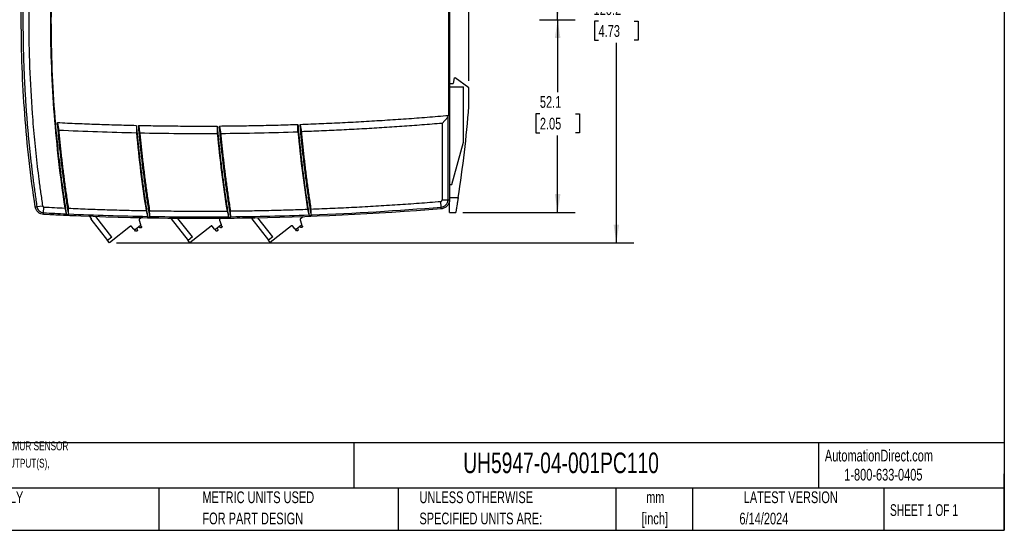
# Model space of a CAD drawing. Header units: millimetres. Extents: x 6 to 273, y 6 to 210.
# Tile 5 of 17: x 96 to 273, y 6 to 98. Entities that reach past the tile are written whole.
import ezdxf

# ---------------------------------------------------------------- set-up
doc = ezdxf.new("R2010")
doc.units = ezdxf.units.MM
doc.layers.add('DIMENSIONS', color=140, linetype='Continuous', lineweight=25)
doc.layers.add('TEXT', color=140, linetype='Continuous', lineweight=25)
doc.styles.add('SLDTEXTSTYLE0', font='TXT', dxfattribs={"width": 0.7})
doc.styles.add('SLDTEXTSTYLE1', font='TXT', dxfattribs={"width": 0.65})
doc.dimstyles.new('SLDDIMSTYLE0', dxfattribs={"dimtxt": 2.158008, "dimasz": 3.302, "dimexe": 0, "dimexo": 0.0625, "dimgap": 0.539502, "dimtad": 0, "dimtih": 1, "dimtoh": 1, "dimlfac": 1.5, "dimrnd": 1e-09, "dimzin": 12, "dimdsep": 46, "dimtxsty": 'SLDTEXTSTYLE0', "dimsah": 1, "dimcen": 0.09, "dimadec": 0, "dimazin": 3, "dimtfac": 1, "dimtofl": 0, "dimtmove": 0, "dimatfit": 3, "dimfxl": 0, "dimfrac": 2, "dimtolj": 1, "dimtzin": 12, "dimarcsym": 0})

# ---------------------------------------------------------------- blocks, each defined once
blk = doc.blocks.new('_D_3')
at = {"layer": 'DIMENSIONS'}
for p, q in [((189.28, 98.38), (195.7, 98.38)), ((192.52, 98.38), (192.52, 85.32)), ((189.32, 81.41), (188.59, 81.41)), ((188.59, 81.41), (188.59, 77.98)), ((195.73, 81.41), (196.46, 81.41)), ((196.46, 81.41), (196.46, 77.98)), ((188.59, 77.98), (189.32, 77.98)), ((192.52, 63.64), (192.52, 77.5)), ((196.46, 77.98), (195.73, 77.98)), ((175.42, 63.64), (195.7, 63.64))]:
    blk.add_line(p, q, dxfattribs=at)
for points in [[(192.52, 98.38), (192.02, 95.08), (193.03, 95.08)], [(192.52, 63.64), (193.03, 66.94), (192.02, 66.94)]]:
    blk.add_solid(points, dxfattribs=at)
at = {"layer": 'DIMENSIONS', "char_height": 2.117, "attachment_point": 1, "style": 'SLDTEXTSTYLE0'}
for s, insert in [('52.1', (189.32, 84.62)), ('2.05', (189.32, 80.71))]:
    blk.add_mtext(s, dxfattribs=dict(at, insert=insert))
blk = doc.blocks.new('_D_4')
at = {"layer": 'DIMENSIONS'}
for p, q in [((174.07, 132.03), (195.7, 132.03)), ((192.52, 132.03), (192.52, 120.07)), ((189.32, 116.16), (188.59, 116.16)), ((188.59, 116.16), (188.59, 112.73)), ((195.73, 116.16), (196.46, 116.16)), ((196.46, 116.16), (196.46, 112.73)), ((188.59, 112.73), (189.32, 112.73)), ((192.52, 98.38), (192.52, 112.24)), ((196.46, 112.73), (195.73, 112.73)), ((189.28, 98.38), (195.7, 98.38))]:
    blk.add_line(p, q, dxfattribs=at)
for points in [[(192.52, 132.03), (192.02, 128.73), (193.03, 128.73)], [(192.52, 98.38), (193.03, 101.69), (192.02, 101.69)]]:
    blk.add_solid(points, dxfattribs=at)
at = {"layer": 'DIMENSIONS', "char_height": 2.117, "attachment_point": 1, "style": 'SLDTEXTSTYLE0'}
for s, insert in [('50.5', (189.32, 119.37)), ('1.99', (189.32, 115.45))]:
    blk.add_mtext(s, dxfattribs=dict(at, insert=insert))
blk = doc.blocks.new('_D_5')
at = {"layer": 'DIMENSIONS'}
for p, q in [((95.82, 99.65), (95.82, 161.12)), ((176.52, 87.34), (176.52, 161.12)), ((95.82, 157.95), (130.15, 157.95)), ((133.07, 157.95), (132.35, 157.95)), ((132.35, 157.95), (132.35, 154.52)), ((139.48, 157.95), (140.21, 157.95)), ((140.21, 157.95), (140.21, 154.52)), ((176.52, 157.95), (142.41, 157.95)), ((132.35, 154.52), (133.07, 154.52)), ((140.21, 154.52), (139.48, 154.52))]:
    blk.add_line(p, q, dxfattribs=at)
for points in [[(95.82, 157.95), (99.13, 157.44), (99.13, 158.45)], [(176.52, 157.95), (173.22, 158.45), (173.22, 157.44)]]:
    blk.add_solid(points, dxfattribs=at)
at = {"layer": 'DIMENSIONS', "char_height": 2.117, "attachment_point": 1, "style": 'SLDTEXTSTYLE0'}
for s, insert in [('121.1', (132.17, 161.16)), ('4.77', (133.07, 157.24))]:
    blk.add_mtext(s, dxfattribs=dict(at, insert=insert))
blk = doc.blocks.new('_D_7')
at = {"layer": 'DIMENSIONS'}
for p, q in [((112.97, 138.28), (206.28, 138.28)), ((203.11, 138.28), (203.11, 102.03)), ((199.9, 98.12), (199.18, 98.12)), ((199.18, 98.12), (199.18, 94.69)), ((206.31, 98.12), (207.04, 98.12)), ((207.04, 98.12), (207.04, 94.69)), ((199.18, 94.69), (199.9, 94.69)), ((203.11, 58.16), (203.11, 94.2)), ((207.04, 94.69), (206.31, 94.69)), ((112.97, 58.16), (206.28, 58.16))]:
    blk.add_line(p, q, dxfattribs=at)
for points in [[(203.11, 138.28), (202.6, 134.98), (203.61, 134.98)], [(203.11, 58.16), (203.61, 61.46), (202.6, 61.46)]]:
    blk.add_solid(points, dxfattribs=at)
at = {"layer": 'DIMENSIONS', "char_height": 2.117, "attachment_point": 1, "style": 'SLDTEXTSTYLE0'}
for s, insert in [('120.2', (199, 101.33)), ('4.73', (199.9, 97.41))]:
    blk.add_mtext(s, dxfattribs=dict(at, insert=insert))

msp = doc.modelspace()

# ---------------------------------------------------------------- linework, layer by layer
for p, q in [((172.8322, 109.8845), (172.8322, 81.1349)), ((173.0246, 109.8845), (173.0246, 65.897)), ((173.8579, 87.8841), (173.6579, 86.8841)), ((173.8579, 87.8841), (174.0328, 87.8841)), ((176.5246, 86.0738), (174.0328, 87.8841)), ((173.0246, 86.8841), (173.6579, 86.8841)), ((173.0246, 86.2845), (175.5689, 86.2845)), ((175.5689, 76.2845), (175.5689, 86.2845)), ((176.5246, 82.7404), (176.5246, 86.0738)), ((172.7231, 80.8243), (171.6854, 79.6994)), ((172.7231, 80.8243), (172.7231, 65.897)), ((171.6854, 79.6994), (171.6854, 65.897)), ((173.439, 68.6845), (175.5689, 76.2845)), ((173.0246, 68.6845), (173.439, 68.6845)), ((171.6854, 65.897), (172.7231, 65.897)), ((173.0246, 66.3155), (174.5888, 66.3155)), ((98.633, 64.692), (99.6592, 64.845)), ((99.8552, 63.5864), (99.91, 64.6182)), ((171.5235, 64.6015), (171.4393, 65.6312)), ((103.9682, 63.2772), (104.3779, 63.2589)), ((105.7105, 63.0433), (105.7377, 63.0086)), ((108.5027, 62.5525), (108.1985, 62.9402)), ((108.3488, 62.4318), (111.3737, 58.5769)), ((112.1604, 59.1942), (109.2554, 62.8964)), ((117.0684, 62.2207), (117.3266, 61.4458)), ((117.4696, 62.6824), (117.1397, 62.4234)), ((118.5858, 62.6609), (118.612, 62.6275)), ((118.6145, 62.8193), (119.0226, 62.8123)), ((122.8581, 62.4623), (125.883, 58.6074)), ((126.6697, 59.2247), (124.0504, 62.5628)), ((131.5777, 62.2512), (131.8359, 61.4763)), ((131.8178, 62.5864), (131.649, 62.4539)), ((133.1964, 62.76), (133.6028, 62.7641)), ((137.3674, 62.4928), (140.3923, 58.6379)), ((141.179, 59.2552), (138.5004, 62.6688)), ((146.087, 62.2817), (146.3452, 61.5068)), ((146.6561, 62.875), (146.1583, 62.4844)), ((147.7146, 63.0939), (148.1191, 63.1088)), ((173.0246, 63.6425), (174.1527, 63.6425)), ((115.5316, 61.1616), (111.7029, 58.1573)), ((116.1303, 60.6145), (115.7188, 61.139)), ((116.4454, 60.294), (116.249, 60.5443)), ((117.2552, 61.243), (116.4111, 60.5807)), ((116.6297, 60.7522), (116.7402, 60.5218)), ((117.203, 60.885), (117.0055, 61.0471)), ((117.4944, 61.1171), (117.3212, 61.3378)), ((117.4718, 60.9299), (117.4116, 60.8827)), ((130.0409, 61.1921), (126.2122, 58.1878)), ((130.6396, 60.645), (130.2281, 61.1695)), ((130.9547, 60.3245), (130.7583, 60.5747)), ((131.7645, 61.2735), (130.9204, 60.6112)), ((131.139, 60.7827), (131.2495, 60.5523)), ((131.7123, 60.9155), (131.5148, 61.0776)), ((132.0037, 61.1476), (131.8305, 61.3683)), ((131.9811, 60.9604), (131.9209, 60.9132)), ((144.5502, 61.2226), (140.7215, 58.2183)), ((145.1489, 60.6755), (144.7374, 61.2)), ((145.464, 60.355), (145.2676, 60.6052)), ((146.2738, 61.304), (145.4297, 60.6417)), ((145.6483, 60.8132), (145.7588, 60.5828)), ((145.7114, 60.3796), (145.6512, 60.3324)), ((146.2216, 60.946), (146.0241, 61.1081)), ((146.513, 61.1781), (146.3398, 61.3988)), ((146.4904, 60.9909), (146.4302, 60.9437)), ((112.1604, 59.1942), (111.3737, 58.5769)), ((116.6928, 60.3186), (116.6326, 60.2714)), ((126.6697, 59.2247), (125.883, 58.6074)), ((126.2122, 58.1878), (125.883, 58.6074)), ((131.2021, 60.3491), (131.1419, 60.3019)), ((141.179, 59.2552), (140.3923, 58.6379)), ((140.7215, 58.2183), (140.3923, 58.6379)), ((111.7029, 58.1573), (111.3737, 58.5769))]:
    msp.add_line(p, q)
msp.add_arc((-39.464, 99.8687), 216.6667, 351.091292, 355.465851)
for points, knots in [([(103.9682, 133.1584), (103.9027, 132.7463), (103.7717, 131.9222), (103.5843, 130.6848), (103.4033, 129.4466), (103.2296, 128.2076), (103.0628, 126.9677), (102.9031, 125.7269), (102.7505, 124.4853), (102.605, 123.2429), (102.4665, 121.9996), (102.335, 120.7555), (102.2106, 119.5106), (102.0933, 118.2648), (101.983, 117.0181), (101.6726, 113.2682), (101.2974, 107.0035), (101.1225, 98.2179), (101.2974, 89.4322), (101.6913, 82.8552), (102.0626, 78.4824), (102.2695, 76.3024), (102.498, 74.125), (102.7481, 71.9501), (103.0197, 69.7778), (103.3134, 67.6081), (103.6271, 65.4408), (103.8545, 63.9985), (103.9682, 63.2772)], [0, 0, 0, 0, 0.01783793, 0.03567235, 0.05350386, 0.07133301, 0.08916039, 0.10698657, 0.12481213, 0.14263763, 0.16046366, 0.17829079, 0.19611959, 0.21395064, 0.23178451, 0.24962178, 0.37480933, 0.50000034, 0.62518617, 0.7503789, 0.78159065, 0.81279363, 0.84399093, 0.87518562, 0.9063808, 0.93757953, 0.96878491, 1, 1, 1, 1]), ([(98.3349, 64.6475), (97.5026, 70.1808), (96.8741, 75.7602), (96.035, 86.9657), (95.8243, 92.5917), (95.8243, 103.8439), (96.035, 109.4699), (96.8741, 120.6754), (97.5026, 126.2548), (98.3349, 131.7881)], [0, 0, 0, 0, 0.25, 0.25, 0.5, 0.5, 0.75, 0.75, 1, 1, 1, 1]), ([(98.633, 131.7436), (98.5761, 131.3611), (98.4621, 130.596), (98.2988, 129.4472), (98.1409, 128.2977), (97.989, 127.1473), (97.8431, 125.9962), (97.703, 124.8443), (97.5689, 123.6917), (97.4408, 122.5385), (97.3185, 121.3846), (97.2023, 120.23), (97.0919, 119.0749), (96.9875, 117.9192), (96.8891, 116.763), (96.7966, 115.6063), (96.7101, 114.4492), (96.6295, 113.2916), (96.5549, 112.1336), (96.4862, 110.9752), (96.4235, 109.8165), (96.3668, 108.6575), (96.316, 107.4982), (96.2713, 106.3387), (96.2324, 105.1789), (96.1996, 104.019), (96.1727, 102.8589), (96.1518, 101.6987), (96.1369, 100.5383), (96.1279, 99.378), (96.1249, 98.2176), (96.1279, 97.0572), (96.1369, 95.8968), (96.1518, 94.7365), (96.1727, 93.5763), (96.1996, 92.4162), (96.2324, 91.2562), (96.2713, 90.0965), (96.3161, 88.9369), (96.3668, 87.7777), (96.4235, 86.6187), (96.4862, 85.46), (96.5549, 84.3016), (96.6295, 83.1436), (96.7101, 81.9861), (96.7966, 80.8289), (96.8891, 79.6722), (96.9876, 78.5161), (97.0919, 77.3604), (97.2023, 76.2053), (97.3186, 75.0508), (97.4408, 73.8969), (97.569, 72.7437), (97.7031, 71.5911), (97.8431, 70.4393), (97.989, 69.2882), (98.1409, 68.1378), (98.2988, 66.9883), (98.4622, 65.8396), (98.5761, 65.0745), (98.633, 64.692)], [0, 0, 0, 0, 0.01724061, 0.03448132, 0.05172212, 0.06896302, 0.086204, 0.10344506, 0.1206862, 0.13792742, 0.1551687, 0.17241006, 0.18965148, 0.20689296, 0.22413449, 0.24137608, 0.25861771, 0.27585939, 0.29310111, 0.31034287, 0.32758466, 0.34482648, 0.36206832, 0.37931019, 0.39655208, 0.41379398, 0.43103589, 0.4482778, 0.46551972, 0.48276164, 0.50000356, 0.51724546, 0.53448736, 0.55172923, 0.56897109, 0.58621293, 0.60345473, 0.62069651, 0.63793825, 0.65517995, 0.67242161, 0.68966322, 0.70690478, 0.72414629, 0.74138774, 0.75862913, 0.77587046, 0.79311171, 0.81035289, 0.827594, 0.84483502, 0.86207597, 0.87931682, 0.89655758, 0.91379824, 0.93103881, 0.94827927, 0.96551963, 0.98275987, 1, 1, 1, 1]), ([(99.6592, 131.5906), (99.6006, 131.1966), (99.4833, 130.4086), (99.3154, 129.2255), (99.1533, 128.0417), (98.9977, 126.8572), (98.8483, 125.672), (98.7053, 124.4862), (98.5686, 123.2996), (98.4383, 122.1122), (98.3142, 120.9242), (98.1965, 119.7355), (98.0851, 118.5461), (97.9801, 117.3559), (97.8813, 116.1651), (97.6036, 112.5841), (97.2678, 106.6034), (97.1112, 98.2179), (97.2678, 89.8323), (97.6259, 83.4539), (97.9769, 79.0797), (98.1933, 76.7), (98.4351, 74.3232), (98.7021, 71.9492), (98.9948, 69.578), (99.311, 67.2094), (99.5431, 65.6332), (99.6592, 64.845)], [0, 0, 0, 0, 0.0178402, 0.03567734, 0.05351191, 0.07134442, 0.08917538, 0.10700529, 0.12483466, 0.14266399, 0.1604938, 0.17832458, 0.19615684, 0.21399109, 0.23182784, 0.24966758, 0.37483204, 0.50000044, 0.6251634, 0.7503333, 0.78600833, 0.82167383, 0.85733385, 0.89299243, 0.92865361, 0.96432146, 1, 1, 1, 1]), ([(103.6841, 132.0026), (102.8213, 126.4377), (102.1694, 120.8237), (101.2989, 109.5457), (101.0803, 103.8818), (101.0803, 92.5538), (101.2989, 86.8899), (102.1694, 75.6119), (102.8213, 69.9979), (103.6841, 64.433)], [0, 0, 0, 0, 0.25, 0.25, 0.5, 0.5, 0.75, 0.75, 1, 1, 1, 1]), ([(146.0953, 79.522), (146.7329, 79.5447), (148.0079, 79.5901), (149.92, 79.6672), (151.8317, 79.7507), (153.743, 79.8414), (155.6539, 79.9391), (157.5643, 80.0438), (159.4743, 80.1555), (161.3839, 80.2742), (163.293, 80.3999), (165.2017, 80.5327), (167.11, 80.6724), (169.0179, 80.8193), (170.9254, 80.9727), (172.1966, 81.0808), (172.8322, 81.1349)], [0, 0, 0, 0, 0.07144198, 0.14287805, 0.21430917, 0.28573629, 0.35716039, 0.42858242, 0.50000336, 0.57142416, 0.64284578, 0.71426919, 0.78569536, 0.85712524, 0.9285598, 1, 1, 1, 1]), ([(172.7231, 80.8243), (172.7287, 80.8313), (172.7413, 80.847), (172.7567, 80.8768), (172.7724, 80.9137), (172.7878, 80.9582), (172.8031, 81.0103), (172.8182, 81.07), (172.8274, 81.1125), (172.8322, 81.1349)], [0, 0, 0, 0, 0.08107526, 0.181187, 0.30172103, 0.44346539, 0.60690154, 0.79234202, 1, 1, 1, 1]), ([(102.3509, 79.8471), (102.3867, 79.6228), (102.4582, 79.1741), (102.5319, 78.7257), (102.5687, 78.5014)], [0, 0, 0, 0, 0.49969227, 1, 1, 1, 1]), ([(102.3509, 79.8471), (102.9428, 79.8184), (104.1266, 79.761), (105.9026, 79.6826), (107.6789, 79.6099), (109.4553, 79.5433), (111.2319, 79.4827), (113.0088, 79.4283), (114.7859, 79.3796), (115.9708, 79.3522), (116.5632, 79.3385)], [0, 0, 0, 0, 0.12500463, 0.25000502, 0.37500264, 0.49999894, 0.62499537, 0.74999339, 0.87499445, 1, 1, 1, 1]), ([(104.3779, 63.2589), (104.3153, 63.6521), (104.19, 64.4385), (104.0102, 65.6191), (103.8363, 66.8005), (103.6691, 67.9826), (103.5082, 69.1656), (103.3537, 70.3493), (103.2057, 71.5338), (103.0642, 72.719), (102.929, 73.9051), (102.8003, 75.0919), (102.678, 76.2795), (102.5623, 77.4679), (102.4525, 78.6571), (102.3848, 79.4504), (102.3509, 79.8471)], [0, 0, 0, 0, 0.071458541, 0.142904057, 0.21433865, 0.285764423, 0.357183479, 0.428597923, 0.50000986, 0.571421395, 0.642834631, 0.714251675, 0.78567463, 0.857105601, 0.92854669, 1, 1, 1, 1]), ([(102.5687, 78.5014), (102.6047, 78.1084), (102.6767, 77.3224), (102.7927, 76.1443), (102.9146, 74.9669), (103.0429, 73.7903), (103.1775, 72.6145), (103.3185, 71.4394), (103.4658, 70.2651), (103.6194, 69.0916), (103.7793, 67.9188), (103.9457, 66.7469), (104.1179, 65.5756), (104.2381, 64.7955), (104.2981, 64.4054)], [0, 0, 0, 0, 0.0833529, 0.16669419, 0.25002629, 0.33335161, 0.41667257, 0.49999158, 0.58331106, 0.66663343, 0.74996109, 0.83329646, 0.91664196, 1, 1, 1, 1]), ([(116.5632, 79.3385), (116.5978, 78.9434), (116.667, 78.1534), (116.7788, 76.9692), (116.8966, 75.7857), (117.0208, 74.603), (117.1514, 73.4211), (117.2884, 72.2399), (117.4317, 71.0596), (117.5814, 69.88), (117.7375, 68.7012), (117.8999, 67.5232), (118.0687, 66.346), (118.244, 65.1696), (118.4252, 63.9939), (118.5514, 63.2109), (118.6145, 62.8193)], [0, 0, 0, 0, 0.07145297, 0.14289387, 0.21432478, 0.28574776, 0.35716492, 0.42857832, 0.49999004, 0.57140217, 0.64281679, 0.71423598, 0.78566181, 0.85709638, 0.92854175, 1, 1, 1, 1]), ([(119.0226, 62.8123), (118.9594, 63.2038), (118.833, 63.9867), (118.6514, 65.1623), (118.4758, 66.3386), (118.3067, 67.5156), (118.1439, 68.6935), (117.9875, 69.8722), (117.8375, 71.0516), (117.6939, 72.2318), (117.5566, 73.4128), (117.4258, 74.5946), (117.3013, 75.7772), (117.1833, 76.9606), (117.0712, 78.1447), (117.0019, 78.9347), (116.9672, 79.3297)], [0, 0, 0, 0, 0.07145836, 0.14290379, 0.21433837, 0.2857642, 0.35718335, 0.42859792, 0.50001, 0.57142166, 0.64283501, 0.71425212, 0.78567509, 0.857106, 0.92854694, 1, 1, 1, 1]), ([(116.9672, 79.3297), (117.0034, 79.1067), (117.0758, 78.6605), (117.1503, 78.2145), (117.1875, 77.9914)], [0, 0, 0, 0, 0.49968848, 1, 1, 1, 1]), ([(116.9672, 79.3297), (117.5579, 79.3177), (118.7393, 79.2936), (120.5115, 79.2652), (122.2838, 79.2423), (124.0561, 79.2256), (125.8285, 79.2149), (127.6009, 79.2103), (129.3733, 79.2113), (130.5549, 79.217), (131.1458, 79.2199)], [0, 0, 0, 0, 0.12500496, 0.25000561, 0.3750034, 0.49999977, 0.62499617, 0.74999404, 0.87499484, 1, 1, 1, 1]), ([(131.1458, 79.2199), (131.1804, 78.8263), (131.2498, 78.0391), (131.3618, 76.8591), (131.4797, 75.6798), (131.6041, 74.5014), (131.7348, 73.3237), (131.8718, 72.1468), (132.0151, 70.9707), (132.1647, 69.7954), (132.3207, 68.6208), (132.483, 67.4471), (132.6516, 66.2741), (132.8266, 65.1019), (133.0075, 63.9304), (133.1335, 63.1502), (133.1964, 62.76)], [0, 0, 0, 0, 0.07145278, 0.14289358, 0.21432445, 0.28574747, 0.3571647, 0.4285782, 0.49999005, 0.57140229, 0.64281702, 0.71423628, 0.78566214, 0.85709667, 0.92854194, 1, 1, 1, 1]), ([(131.5488, 79.2224), (132.1383, 79.2269), (133.3173, 79.2359), (135.0856, 79.257), (136.8539, 79.2836), (138.622, 79.3164), (140.3901, 79.3551), (142.1579, 79.3999), (143.9257, 79.4503), (145.1041, 79.4889), (145.6933, 79.5083)], [0, 0, 0, 0, 0.1250053, 0.25000621, 0.37500416, 0.5000006, 0.62499696, 0.74999469, 0.87499522, 1, 1, 1, 1]), ([(131.5488, 79.2224), (131.585, 79.0005), (131.6574, 78.5564), (131.7319, 78.1126), (131.7691, 77.8906)], [0, 0, 0, 0, 0.49968507, 1, 1, 1, 1]), ([(133.6028, 62.7641), (133.5397, 63.1541), (133.4136, 63.9343), (133.2324, 65.1056), (133.057, 66.2777), (132.8882, 67.4506), (132.7256, 68.6242), (132.5694, 69.7987), (132.4195, 70.9739), (132.276, 72.1499), (132.1387, 73.3267), (132.0079, 74.5043), (131.8833, 75.6826), (131.7652, 76.8618), (131.653, 78.0417), (131.5835, 78.8288), (131.5488, 79.2224)], [0, 0, 0, 0, 0.07145816, 0.14290349, 0.21433804, 0.2857639, 0.35718312, 0.4285978, 0.50000999, 0.57142177, 0.64283522, 0.71425241, 0.78567541, 0.85710629, 0.92854713, 1, 1, 1, 1]), ([(145.7102, 78.1747), (145.7068, 78.3971), (145.7002, 78.8416), (145.6956, 79.2862), (145.6933, 79.5083)], [0, 0, 0, 0, 0.50032215, 1, 1, 1, 1]), ([(145.6933, 79.5083), (145.7274, 79.1157), (145.7955, 78.3308), (145.9056, 77.1541), (146.0216, 75.9782), (146.144, 74.803), (146.2726, 73.6286), (146.4076, 72.455), (146.5488, 71.2822), (146.6963, 70.1101), (146.8501, 68.9388), (147.0103, 67.7682), (147.1766, 66.5984), (147.3494, 65.4294), (147.528, 64.2611), (147.6524, 63.483), (147.7146, 63.0939)], [0, 0, 0, 0, 0.071452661, 0.142893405, 0.214324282, 0.285747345, 0.357164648, 0.428578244, 0.499990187, 0.57140253, 0.642817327, 0.714236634, 0.785662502, 0.857096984, 0.928542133, 1, 1, 1, 1]), ([(146.0953, 79.522), (146.1311, 79.301), (146.2028, 78.8586), (146.2765, 78.4166), (146.3134, 78.1954)], [0, 0, 0, 0, 0.49968187, 1, 1, 1, 1]), ([(148.1191, 63.1088), (148.0568, 63.4979), (147.9322, 64.2759), (147.7534, 65.4441), (147.5804, 66.613), (147.4138, 67.7827), (147.2535, 68.9532), (147.0995, 70.1244), (146.9518, 71.2964), (146.8104, 72.4692), (146.6753, 73.6427), (146.5465, 74.8171), (146.424, 75.9921), (146.3078, 77.168), (146.1976, 78.3446), (146.1294, 79.1295), (146.0953, 79.522)], [0, 0, 0, 0, 0.071457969, 0.142903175, 0.214337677, 0.285763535, 0.357182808, 0.428597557, 0.500009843, 0.571421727, 0.64283527, 0.714252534, 0.785675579, 0.857106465, 0.928547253, 1, 1, 1, 1]), ([(171.6854, 79.6994), (171.0822, 79.6495), (169.8757, 79.5497), (168.0655, 79.4079), (166.2549, 79.2721), (164.4439, 79.1426), (162.6325, 79.0195), (160.8208, 78.9026), (159.0087, 78.792), (157.1962, 78.6877), (155.3833, 78.5898), (153.5701, 78.4981), (151.7565, 78.4127), (149.9425, 78.3337), (148.1281, 78.2606), (146.9183, 78.2172), (146.3134, 78.1954)], [0, 0, 0, 0, 0.07143896, 0.14287287, 0.21430259, 0.28572899, 0.35715293, 0.42857527, 0.49999688, 0.57141861, 0.64284133, 0.71426591, 0.7856932, 0.85712407, 0.92855938, 1, 1, 1, 1]), ([(146.3134, 78.1954), (146.3495, 77.8066), (146.4218, 77.0289), (146.5382, 75.8633), (146.6602, 74.6984), (146.7886, 73.5342), (146.9232, 72.3708), (147.0639, 71.2082), (147.2109, 70.0463), (147.364, 68.8852), (147.5233, 67.7248), (147.689, 66.5652), (147.8603, 65.4063), (147.9798, 64.6345), (148.0395, 64.2485)], [0, 0, 0, 0, 0.08335244, 0.16669353, 0.25002562, 0.33335109, 0.4166723, 0.4999916, 0.58331137, 0.66663398, 0.74996178, 0.83329714, 0.91664243, 1, 1, 1, 1]), ([(117.1875, 77.9914), (117.2243, 77.6001), (117.2978, 76.8174), (117.416, 75.6443), (117.5401, 74.4719), (117.6706, 73.3003), (117.8073, 72.1295), (117.9502, 70.9594), (118.0995, 69.7902), (118.255, 68.6217), (118.4168, 67.4539), (118.585, 66.287), (118.759, 65.1208), (118.8803, 64.3441), (118.9409, 63.9557)], [0, 0, 0, 0, 0.08335268, 0.16669387, 0.25002594, 0.3333513, 0.41667235, 0.49999147, 0.58331107, 0.66663353, 0.74996126, 0.83329666, 0.9166421, 1, 1, 1, 1]), ([(131.7691, 77.8906), (131.806, 77.5006), (131.8796, 76.7208), (131.9979, 75.5519), (132.122, 74.3837), (132.2525, 73.2163), (132.3891, 72.0496), (132.532, 70.8838), (132.6811, 69.7187), (132.8365, 68.5544), (132.9981, 67.3908), (133.166, 66.2281), (133.3396, 65.066), (133.4607, 64.2921), (133.5212, 63.9051)], [0, 0, 0, 0, 0.08335253, 0.16669365, 0.25002572, 0.33335113, 0.41667226, 0.49999148, 0.58331117, 0.66663372, 0.7499615, 0.83329689, 0.91664226, 1, 1, 1, 1]), ([(171.4393, 65.6312), (171.4499, 65.6325), (171.471, 65.6349), (171.502, 65.6434), (171.5538, 65.6637), (171.6052, 65.7015), (171.6471, 65.7561), (171.6691, 65.8014), (171.6831, 65.849), (171.6846, 65.881), (171.6854, 65.897)], [0, 0, 0, 0, 0.08019584, 0.16046014, 0.24192627, 0.50012137, 0.62818312, 0.75912826, 0.87885958, 1, 1, 1, 1]), ([(171.5235, 64.6015), (171.6705, 64.6134), (171.8258, 64.6517), (172.1221, 64.7906), (172.2622, 64.8915), (172.4927, 65.1404), (172.5823, 65.2877), (172.6974, 65.593), (172.7231, 65.7502), (172.7231, 65.897)], [0, 0, 0, 0, 0.25, 0.25, 0.5, 0.5, 0.75, 0.75, 1, 1, 1, 1]), ([(173.0246, 65.897), (173.0246, 65.7163), (172.9929, 65.5227), (172.8513, 65.147), (172.7409, 64.9657), (172.4573, 64.6594), (172.2848, 64.5351), (171.9201, 64.3641), (171.7289, 64.317), (171.548, 64.3023)], [0, 0, 0, 0, 0.25, 0.25, 0.5, 0.5, 0.75, 0.75, 1, 1, 1, 1]), ([(172.7231, 65.897), (172.7603, 65.897), (172.7995, 65.897), (172.874, 65.897), (172.9092, 65.897), (172.9669, 65.897), (172.9893, 65.897), (173.0181, 65.897), (173.0246, 65.897), (173.0246, 65.897)], [0, 0, 0, 0, 0.25, 0.25, 0.5, 0.5, 0.75, 0.75, 1, 1, 1, 1]), ([(173.0246, 63.6425), (173.0246, 63.6432), (173.0246, 63.6444), (173.0246, 63.6549), (173.0246, 63.6717), (173.0246, 63.6954), (173.0246, 63.7258), (173.0246, 63.763), (173.0246, 63.8432), (173.0246, 63.9974), (173.0246, 64.2731), (173.0246, 64.611), (173.0246, 64.9379), (173.0246, 65.2186), (173.0246, 65.4375), (173.0246, 65.6637), (173.0246, 65.8188), (173.0246, 65.8967)], [0, 0, 0, 0, 0.03600284, 0.0717591, 0.10736039, 0.14289953, 0.17846983, 0.21416436, 0.25007521, 0.37527969, 0.50001866, 0.62481263, 0.74990276, 0.81242158, 0.87461683, 0.93698035, 1, 1, 1, 1]), ([(174.5888, 66.3155), (174.5817, 66.2697), (174.5673, 66.1782), (174.5457, 66.0413), (174.5241, 65.905), (174.5025, 65.7693), (174.4715, 65.5748), (174.4315, 65.326), (174.3832, 65.0284), (174.3266, 64.6825), (174.2693, 64.3363), (174.2179, 64.0287), (174.1874, 63.8478), (174.1696, 63.7422), (174.1599, 63.6848), (174.1538, 63.649), (174.1531, 63.6447), (174.1527, 63.6425)], [0, 0, 0, 0, 0.03297618, 0.06589307, 0.09883646, 0.13189192, 0.16514415, 0.24264029, 0.31964299, 0.40073164, 0.53552155, 0.64973666, 0.76419342, 0.8233933, 0.88206991, 0.94076001, 1, 1, 1, 1]), ([(98.3349, 64.6475), (98.3349, 64.6475), (98.341, 64.6484), (98.3688, 64.6526), (98.3905, 64.6558), (98.4471, 64.6642), (98.4819, 64.6694), (98.5561, 64.6805), (98.5955, 64.6864), (98.633, 64.692)], [0, 0, 0, 0, 0.25, 0.25, 0.5, 0.5, 0.75, 0.75, 1, 1, 1, 1]), ([(99.8393, 63.2867), (99.6702, 63.2956), (99.4924, 63.3323), (99.1494, 63.4706), (98.9849, 63.5724), (98.7023, 63.828), (98.5848, 63.9813), (98.4137, 64.308), (98.36, 64.4807), (98.3349, 64.6475)], [0, 0, 0, 0, 0.25, 0.25, 0.5, 0.5, 0.75, 0.75, 1, 1, 1, 1]), ([(98.633, 64.692), (98.6534, 64.5565), (98.6971, 64.4162), (98.836, 64.1508), (98.9315, 64.0262), (99.1611, 63.8185), (99.2948, 63.7359), (99.5734, 63.6235), (99.7178, 63.5937), (99.8552, 63.5864)], [0, 0, 0, 0, 0.25, 0.25, 0.5, 0.5, 0.75, 0.75, 1, 1, 1, 1]), ([(99.6592, 64.845), (99.6622, 64.8299), (99.6681, 64.8), (99.6864, 64.7581), (99.7115, 64.7199), (99.7431, 64.6861), (99.7807, 64.6575), (99.822, 64.6367), (99.8656, 64.6225), (99.8951, 64.6196), (99.91, 64.6182)], [0, 0, 0, 0, 0.12608669, 0.24883922, 0.37206365, 0.49952377, 0.62681747, 0.75716013, 0.87784088, 1, 1, 1, 1]), ([(171.548, 64.3023), (159.6347, 63.3368), (147.6756, 62.7677), (123.7459, 62.4288), (111.7754, 62.659), (99.8393, 63.2867)], [0, 0, 0, 0, 0.5, 0.5, 1, 1, 1, 1]), ([(99.91, 64.6182), (100.5389, 64.5857), (101.7968, 64.5206), (103.055, 64.4622), (103.6841, 64.433)], [0, 0, 0, 0, 0.499999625, 1, 1, 1, 1]), ([(104.3834, 63.3674), (104.3689, 63.5405), (104.3398, 63.8864), (104.312, 64.2325), (104.2981, 64.4054)], [0, 0, 0, 0, 0.50023903, 1, 1, 1, 1]), ([(104.2981, 64.4054), (104.8826, 64.38), (106.0513, 64.3293), (107.8048, 64.2604), (109.5584, 64.1968), (111.3122, 64.1391), (113.0662, 64.0871), (114.8204, 64.0409), (116.5747, 64), (117.7444, 63.9776), (118.3292, 63.9664)], [0, 0, 0, 0, 0.12500429, 0.25000468, 0.375002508, 0.499999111, 0.624995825, 0.749993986, 0.874994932, 1, 1, 1, 1]), ([(119.0278, 62.9209), (119.013, 63.0934), (118.9834, 63.4383), (118.9551, 63.7833), (118.9409, 63.9557)], [0, 0, 0, 0, 0.50024053, 1, 1, 1, 1]), ([(118.9409, 63.9557), (119.523, 63.9463), (120.6872, 63.9275), (122.4336, 63.9066), (124.1799, 63.8909), (125.9263, 63.8811), (127.6728, 63.8768), (129.4192, 63.8784), (131.1657, 63.8852), (132.33, 63.8946), (132.9121, 63.8993)], [0, 0, 0, 0, 0.12500458, 0.25000521, 0.3750032, 0.49999989, 0.62499658, 0.74999462, 0.87499532, 1, 1, 1, 1]), ([(133.5212, 63.9051), (134.101, 63.9115), (135.2607, 63.9243), (137, 63.9507), (138.7392, 63.9823), (140.4783, 64.0197), (142.2172, 64.0626), (143.956, 64.1113), (145.6947, 64.1652), (146.8537, 64.2059), (147.4332, 64.2263)], [0, 0, 0, 0, 0.125004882, 0.250005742, 0.375003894, 0.500000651, 0.624997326, 0.749995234, 0.874995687, 1, 1, 1, 1]), ([(133.608, 62.8728), (133.5932, 63.0449), (133.5637, 63.3889), (133.5353, 63.7331), (133.5212, 63.9051)], [0, 0, 0, 0, 0.500241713, 1, 1, 1, 1]), ([(148.0395, 64.2485), (148.6903, 64.2734), (149.9919, 64.3232), (151.9437, 64.4069), (153.8952, 64.4971), (155.8463, 64.5946), (157.7969, 64.6992), (159.7471, 64.8109), (161.6969, 64.9297), (163.6463, 65.0556), (165.5952, 65.1885), (167.5437, 65.3287), (169.4918, 65.4755), (170.7902, 65.5793), (171.4393, 65.6312)], [0, 0, 0, 0, 0.08334431, 0.16668295, 0.25001701, 0.3333476, 0.41667583, 0.5000028, 0.58332961, 0.66665737, 0.74998719, 0.83332016, 0.9166574, 1, 1, 1, 1]), ([(148.1244, 63.2178), (148.1099, 63.3896), (148.081, 63.7331), (148.0534, 64.0768), (148.0395, 64.2485)], [0, 0, 0, 0, 0.50024256, 1, 1, 1, 1]), ([(171.548, 64.3023), (171.548, 64.3023), (171.5475, 64.3085), (171.5452, 64.3363), (171.5434, 64.3582), (171.5388, 64.415), (171.5359, 64.4498), (171.5298, 64.5243), (171.5266, 64.5638), (171.5235, 64.6015)], [0, 0, 0, 0, 0.25, 0.25, 0.5, 0.5, 0.75, 0.75, 1, 1, 1, 1]), ([(99.8393, 63.2867), (99.8393, 63.2867), (99.8397, 63.2929), (99.8412, 63.3208), (99.8423, 63.3427), (99.8453, 63.3996), (99.8472, 63.4345), (99.8511, 63.5091), (99.8532, 63.5487), (99.8552, 63.5864)], [0, 0, 0, 0, 0.25, 0.25, 0.5, 0.5, 0.75, 0.75, 1, 1, 1, 1]), ([(103.9275, 63.3878), (103.9309, 63.375), (103.9376, 63.3493), (103.9513, 63.3121), (103.9625, 63.289), (103.9682, 63.2772)], [0, 0, 0, 0, 0.32517399, 0.65676851, 1, 1, 1, 1]), ([(104.3834, 63.3674), (104.3841, 63.3549), (104.3856, 63.33), (104.3838, 63.2933), (104.3799, 63.2704), (104.3779, 63.2589)], [0, 0, 0, 0, 0.334340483, 0.665327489, 1, 1, 1, 1]), ([(117.1397, 62.4234), (117.1099, 62.4001), (117.087, 62.3681), (117.0619, 62.2968), (117.0598, 62.2575), (117.0684, 62.2207)], [0, 0, 0, 0, 0.5, 0.5, 1, 1, 1, 1]), ([(118.5738, 62.9287), (118.5771, 62.9161), (118.5838, 62.8906), (118.5976, 62.8538), (118.6088, 62.831), (118.6145, 62.8193)], [0, 0, 0, 0, 0.32558907, 0.6571388, 1, 1, 1, 1]), ([(119.0278, 62.9209), (119.0286, 62.9084), (119.0301, 62.8834), (119.0283, 62.8468), (119.0245, 62.8238), (119.0226, 62.8123)], [0, 0, 0, 0, 0.33361541, 0.664628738, 1, 1, 1, 1]), ([(131.649, 62.4539), (131.6192, 62.4306), (131.5963, 62.3986), (131.5712, 62.3273), (131.5691, 62.288), (131.5777, 62.2512)], [0, 0, 0, 0, 0.5, 0.5, 1, 1, 1, 1]), ([(133.1559, 62.8683), (133.1592, 62.8558), (133.1659, 62.8305), (133.1796, 62.7941), (133.1908, 62.7715), (133.1964, 62.76)], [0, 0, 0, 0, 0.32605215, 0.65755466, 1, 1, 1, 1]), ([(133.608, 62.8728), (133.6087, 62.8603), (133.6102, 62.8353), (133.6085, 62.7986), (133.6047, 62.7756), (133.6028, 62.7641)], [0, 0, 0, 0, 0.33286536, 0.66390899, 1, 1, 1, 1]), ([(146.1583, 62.4844), (146.1285, 62.4611), (146.1056, 62.4291), (146.0805, 62.3578), (146.0784, 62.3185), (146.087, 62.2817)], [0, 0, 0, 0, 0.5, 0.5, 1, 1, 1, 1]), ([(147.6744, 63.2012), (147.6777, 63.1887), (147.6843, 63.1637), (147.6979, 63.1276), (147.709, 63.1053), (147.7146, 63.0939)], [0, 0, 0, 0, 0.32656746, 0.6580206, 1, 1, 1, 1]), ([(148.1244, 63.2178), (148.1251, 63.2053), (148.1266, 63.1803), (148.1248, 63.1436), (148.121, 63.1205), (148.1191, 63.1088)], [0, 0, 0, 0, 0.33209592, 0.66317407, 1, 1, 1, 1]), ([(115.7188, 61.139), (115.6972, 61.1665), (115.6645, 61.1849), (115.5952, 61.1933), (115.559, 61.1832), (115.5316, 61.1616)], [0, 0, 0, 0, 0.5, 0.5, 1, 1, 1, 1]), ([(116.4111, 60.5807), (116.3699, 60.5483), (116.3157, 60.5332), (116.2117, 60.5457), (116.1627, 60.5733), (116.1303, 60.6145)], [0, 0, 0, 0, 0.5, 0.5, 1, 1, 1, 1]), ([(116.7402, 60.5218), (116.7564, 60.4879), (116.7607, 60.4485), (116.7437, 60.3753), (116.7223, 60.3418), (116.6928, 60.3186)], [0, 0, 0, 0, 0.5, 0.5, 1, 1, 1, 1]), ([(117.4116, 60.8827), (117.382, 60.8595), (117.3445, 60.8467), (117.2693, 60.8476), (117.232, 60.8611), (117.203, 60.885)], [0, 0, 0, 0, 0.5, 0.5, 1, 1, 1, 1]), ([(117.3266, 61.4458), (117.3351, 61.4089), (117.333, 61.3697), (117.3079, 61.2983), (117.285, 61.2664), (117.2552, 61.243)], [0, 0, 0, 0, 0.5, 0.5, 1, 1, 1, 1]), ([(117.4944, 61.1171), (117.5159, 61.0896), (117.526, 61.0535), (117.5176, 60.9842), (117.4992, 60.9514), (117.4718, 60.9299)], [0, 0, 0, 0, 0.5, 0.5, 1, 1, 1, 1]), ([(130.2281, 61.1695), (130.2065, 61.197), (130.1738, 61.2154), (130.1045, 61.2238), (130.0683, 61.2137), (130.0409, 61.1921)], [0, 0, 0, 0, 0.5, 0.5, 1, 1, 1, 1]), ([(130.9204, 60.6112), (130.8792, 60.5788), (130.825, 60.5637), (130.721, 60.5762), (130.672, 60.6038), (130.6396, 60.645)], [0, 0, 0, 0, 0.5, 0.5, 1, 1, 1, 1]), ([(131.2495, 60.5523), (131.2657, 60.5184), (131.27, 60.479), (131.253, 60.4058), (131.2316, 60.3723), (131.2021, 60.3491)], [0, 0, 0, 0, 0.5, 0.5, 1, 1, 1, 1]), ([(131.9209, 60.9132), (131.8913, 60.89), (131.8538, 60.8772), (131.7786, 60.8781), (131.7413, 60.8916), (131.7123, 60.9155)], [0, 0, 0, 0, 0.5, 0.5, 1, 1, 1, 1]), ([(131.8359, 61.4763), (131.8444, 61.4394), (131.8423, 61.4002), (131.8172, 61.3288), (131.7943, 61.2969), (131.7645, 61.2735)], [0, 0, 0, 0, 0.5, 0.5, 1, 1, 1, 1]), ([(132.0037, 61.1476), (132.0252, 61.1201), (132.0353, 61.084), (132.0269, 61.0147), (132.0085, 60.9819), (131.9811, 60.9604)], [0, 0, 0, 0, 0.5, 0.5, 1, 1, 1, 1]), ([(144.7374, 61.2), (144.7158, 61.2275), (144.6831, 61.2459), (144.6138, 61.2543), (144.5776, 61.2442), (144.5502, 61.2226)], [0, 0, 0, 0, 0.5, 0.5, 1, 1, 1, 1]), ([(145.4297, 60.6417), (145.3885, 60.6093), (145.3343, 60.5942), (145.2303, 60.6067), (145.1813, 60.6343), (145.1489, 60.6755)], [0, 0, 0, 0, 0.5, 0.5, 1, 1, 1, 1]), ([(145.6512, 60.3324), (145.6237, 60.3109), (145.5876, 60.3008), (145.5183, 60.3091), (145.4855, 60.3275), (145.464, 60.355)], [0, 0, 0, 0, 0.5, 0.5, 1, 1, 1, 1]), ([(145.7588, 60.5828), (145.775, 60.5489), (145.7793, 60.5095), (145.7623, 60.4363), (145.7409, 60.4028), (145.7114, 60.3796)], [0, 0, 0, 0, 0.5, 0.5, 1, 1, 1, 1]), ([(146.4302, 60.9437), (146.4006, 60.9205), (146.3631, 60.9077), (146.2879, 60.9086), (146.2506, 60.9221), (146.2216, 60.946)], [0, 0, 0, 0, 0.5, 0.5, 1, 1, 1, 1]), ([(146.3452, 61.5068), (146.3537, 61.4699), (146.3516, 61.4307), (146.3265, 61.3593), (146.3036, 61.3274), (146.2738, 61.304)], [0, 0, 0, 0, 0.5, 0.5, 1, 1, 1, 1]), ([(146.513, 61.1781), (146.5345, 61.1506), (146.5446, 61.1145), (146.5363, 61.0452), (146.5178, 61.0124), (146.4904, 60.9909)], [0, 0, 0, 0, 0.5, 0.5, 1, 1, 1, 1]), ([(116.6326, 60.2714), (116.6051, 60.2499), (116.569, 60.2398), (116.4997, 60.2481), (116.4669, 60.2665), (116.4454, 60.294)], [0, 0, 0, 0, 0.5, 0.5, 1, 1, 1, 1]), ([(131.1419, 60.3019), (131.1144, 60.2804), (131.0783, 60.2703), (131.009, 60.2786), (130.9762, 60.297), (130.9547, 60.3245)], [0, 0, 0, 0, 0.5, 0.5, 1, 1, 1, 1])]:
    msp.add_open_spline(points, degree=3, knots=knots)
for points in [[(102.5687, 78.5014), (107.2369, 78.2731), (111.9085, 78.1074), (116.5812, 78.0044)], [(116.5632, 79.3385), (116.5679, 78.8939), (116.5738, 78.4492), (116.5812, 78.0044)], [(131.1458, 79.2199), (131.1506, 78.7756), (131.1568, 78.3312), (131.1643, 77.8867)], [(131.7691, 77.8906), (136.417, 77.9233), (141.0649, 78.018), (145.7102, 78.1747)], [(145.7102, 78.1747), (146.136, 73.5094), (146.7109, 68.8553), (147.4332, 64.2263)], [(116.5812, 78.0044), (117.0135, 73.3089), (117.5967, 68.6248), (118.3292, 63.9664)], [(117.1875, 77.9914), (121.8456, 77.8942), (126.5054, 77.8593), (131.1643, 77.8867)], [(131.1643, 77.8867), (131.5976, 73.2081), (132.1808, 68.5409), (132.9121, 63.8993)], [(103.6841, 64.433), (103.7644, 64.0843), (103.8456, 63.7359), (103.9275, 63.3878)], [(118.3292, 63.9664), (118.4099, 63.6203), (118.4915, 63.2744), (118.5738, 62.9287)], [(147.4332, 64.2263), (147.5128, 63.8843), (147.5932, 63.5426), (147.6744, 63.2012)], [(148.1244, 63.2178), (155.9324, 63.5089), (163.7358, 63.9703), (171.5235, 64.6015)], [(99.8552, 63.5864), (101.2124, 63.5151), (102.5699, 63.4488), (103.9275, 63.3878)], [(105.7377, 63.0086), (104.1854, 63.0732), (102.6336, 63.1445), (101.0823, 63.2225)], [(104.3834, 63.3674), (109.1112, 63.1588), (113.8421, 63.0125), (118.5738, 62.9287)], [(108.5027, 62.5525), (108.4022, 62.4737), (108.3488, 62.4318), (108.3488, 62.4318)], [(108.5027, 62.5525), (108.4022, 62.4737), (108.3488, 62.4318), (108.3488, 62.4318)], [(108.5027, 62.5525), (108.4022, 62.4737), (108.3488, 62.4318), (108.3488, 62.4318)], [(108.5027, 62.5525), (108.4022, 62.4737), (108.3488, 62.4318), (108.3488, 62.4318)], [(108.5027, 62.5525), (108.4022, 62.4737), (108.3488, 62.4318), (108.3488, 62.4318)], [(108.5027, 62.5525), (108.4022, 62.4737), (108.3488, 62.4318), (108.3488, 62.4318)], [(108.5027, 62.5525), (108.4022, 62.4737), (108.3488, 62.4318), (108.3488, 62.4318)], [(108.5027, 62.5525), (108.4022, 62.4737), (108.3488, 62.4318), (108.3488, 62.4318)], [(120.634, 62.5957), (119.96, 62.605), (119.286, 62.6156), (118.612, 62.6275)], [(119.0278, 62.9209), (123.7365, 62.8415), (128.4467, 62.824), (133.1559, 62.8683)], [(123.012, 62.583), (122.9115, 62.5042), (122.8581, 62.4623), (122.8581, 62.4623)], [(123.012, 62.583), (122.9115, 62.5042), (122.8581, 62.4623), (122.8581, 62.4623)], [(123.012, 62.583), (122.9115, 62.5042), (122.8581, 62.4623), (122.8581, 62.4623)], [(123.012, 62.583), (122.9115, 62.5042), (122.8581, 62.4623), (122.8581, 62.4623)], [(123.012, 62.583), (122.9115, 62.5042), (122.8581, 62.4623), (122.8581, 62.4623)], [(123.012, 62.583), (122.9115, 62.5042), (122.8581, 62.4623), (122.8581, 62.4623)], [(123.012, 62.583), (122.9115, 62.5042), (122.8581, 62.4623), (122.8581, 62.4623)], [(123.012, 62.583), (122.9115, 62.5042), (122.8581, 62.4623), (122.8581, 62.4623)], [(132.9121, 63.8993), (132.9926, 63.5554), (133.0738, 63.2117), (133.1559, 62.8683)], [(135.2097, 62.5911), (134.55, 62.5823), (133.8904, 62.5748), (133.2307, 62.5685)], [(133.608, 62.8728), (138.2978, 62.9209), (142.9874, 63.0304), (147.6744, 63.2012)], [(137.5213, 62.6135), (137.4208, 62.5347), (137.3674, 62.4928), (137.3674, 62.4928)], [(137.5213, 62.6135), (137.4208, 62.5347), (137.3674, 62.4928), (137.3674, 62.4928)], [(137.5213, 62.6135), (137.4208, 62.5347), (137.3674, 62.4928), (137.3674, 62.4928)], [(137.5213, 62.6135), (137.4208, 62.5347), (137.3674, 62.4928), (137.3674, 62.4928)], [(137.5213, 62.6135), (137.4208, 62.5347), (137.3674, 62.4928), (137.3674, 62.4928)], [(137.5213, 62.6135), (137.4208, 62.5347), (137.3674, 62.4928), (137.3674, 62.4928)], [(137.5213, 62.6135), (137.4208, 62.5347), (137.3674, 62.4928), (137.3674, 62.4928)], [(137.5213, 62.6135), (137.4208, 62.5347), (137.3674, 62.4928), (137.3674, 62.4928)]]:
    msp.add_open_spline(points, degree=3)
at = {"layer": 'TEXT'}
for p, q in [((273.05, 209.55), (273.05, 6.35)), ((273.05, 22.1261), (6.35, 22.1261)), ((155.7589, 22.1261), (155.7589, 13.97)), ((239.5754, 22.1261), (239.5754, 13.97)), ((273.05, 6.35), (273.05, 16.51)), ((273.05, 13.97), (6.35, 13.97)), ((120.6465, 13.97), (120.6465, 6.35)), ((163.7802, 13.97), (163.7802, 6.35)), ((203.0243, 13.97), (203.0243, 6.35)), ((216.8121, 13.97), (216.8121, 6.35)), ((251.3487, 13.97), (251.3487, 6.35)), ((6.35, 6.35), (273.05, 6.35))]:
    msp.add_line(p, q, dxfattribs=at)

# ---------------------------------------------------------------- texts
at = {"color": 179, "linetype": 'Continuous', "lineweight": 18, "char_height": 2.116667, "attachment_point": 1, "style": 'SLDTEXTSTYLE0'}
for s, insert in [('AutomationDirect.com', (240.695, 20.8765)), ('1-800-633-0405', (244.1916, 17.437))]:
    msp.add_mtext(s, dxfattribs=dict(at, insert=insert))
at = {"layer": 'TEXT'}
for s, insert, char_height, attachment_point, style in [('DOLD SAFETY RELAY, MOTOR STANDSTILL, SPEED AND SAFETY GATE MONITORING, MULTI DELAY FUNCTIONS, (2) NAMUR SENSOR', (7.9657, 22.3575), 1.5875, 1, 'SLDTEXTSTYLE0'), ('UH5947-04-001PC110', (175.5018, 20.3644), 3.704167, 1, 'SLDTEXTSTYLE0'), ('INPUTS AND/OR (1) ENCODER, 2-CHANNEL, 110-240 VAC/VDC, (4) N.O. SAFETY OUTPUT(S), (2) STATUS MONITORING OUTPUT(S),', (7.9657, 19.2408), 1.5875, 1, 'SLDTEXTSTYLE0'), ('PART DIMENSIONS MAY DIFFER SLIGHTLY', (55.1193, 13.364), 2.116667, 1, 'SLDTEXTSTYLE0'), ('METRIC UNITS USED', (128.4784, 13.364), 2.116667, 1, 'SLDTEXTSTYLE0'), ('UNLESS OTHERWISE', (167.6079, 13.364), 2.116667, 1, 'SLDTEXTSTYLE0'), ('mm', (210.1304, 13.3613), 2.11667, 2, 'SLDTEXTSTYLE0'), ('LATEST VERSION', (234.5521, 13.364), 2.116667, 2, 'SLDTEXTSTYLE0'), ('SHEET 1 OF 1', (252.4413, 11.0515), 2.116667, 1, 'SLDTEXTSTYLE1'), ("DUE TO MANUFACTURER'S VARIANCES", (55.1193, 9.5418), 2.116667, 1, 'SLDTEXTSTYLE0'), ('FOR PART DESIGN', (128.4784, 9.5418), 2.116667, 1, 'SLDTEXTSTYLE0'), ('SPECIFIED UNITS ARE:', (167.6079, 9.5418), 2.116667, 1, 'SLDTEXTSTYLE0'), ('[inch]', (210.0466, 9.5391), 2.11667, 2, 'SLDTEXTSTYLE0'), ('6/14/2024', (229.7015, 9.5275), 2.11667, 2, 'SLDTEXTSTYLE0')]:
    msp.add_mtext(s, dxfattribs=dict(at, insert=insert, char_height=char_height, attachment_point=attachment_point, style=style))

# ---------------------------------------------------------------- dimensions: what is measured, and where the dimension line sits
at = {"layer": 'DIMENSIONS'}
dim = msp.add_linear_dim(base=(176.5246, 157.9451), p1=(95.8244, 98.3843), p2=(176.5246, 86.0738), dimstyle='SLDDIMSTYLE0', dxfattribs=at)
dim.commit()
dim.dimension.update_dxf_attribs({"geometry": '_D_5', "text_midpoint": (136.2775, 157.9451), "dimtype": 160})
for base, p1, p2, picture, middle in [((203.1066, 58.1573), (111.7029, 138.2776), (111.7029, 58.1573), '_D_7', (203.1066, 98.116)), ((192.5246, 98.3843), (172.7998, 132.0304), (188.0122, 98.3843), '_D_4', (192.5246, 116.1558)), ((192.5246, 63.6425), (188.0122, 98.3843), (174.1527, 63.6425), '_D_3', (192.5246, 81.4099))]:
    dim = msp.add_linear_dim(base=base, p1=p1, p2=p2, angle=90, dimstyle='SLDDIMSTYLE0', dxfattribs=at)
    dim.commit()
    dim.dimension.update_dxf_attribs({"geometry": picture, "text_midpoint": middle, "dimtype": 160})

doc.saveas('drawing.dxf')
